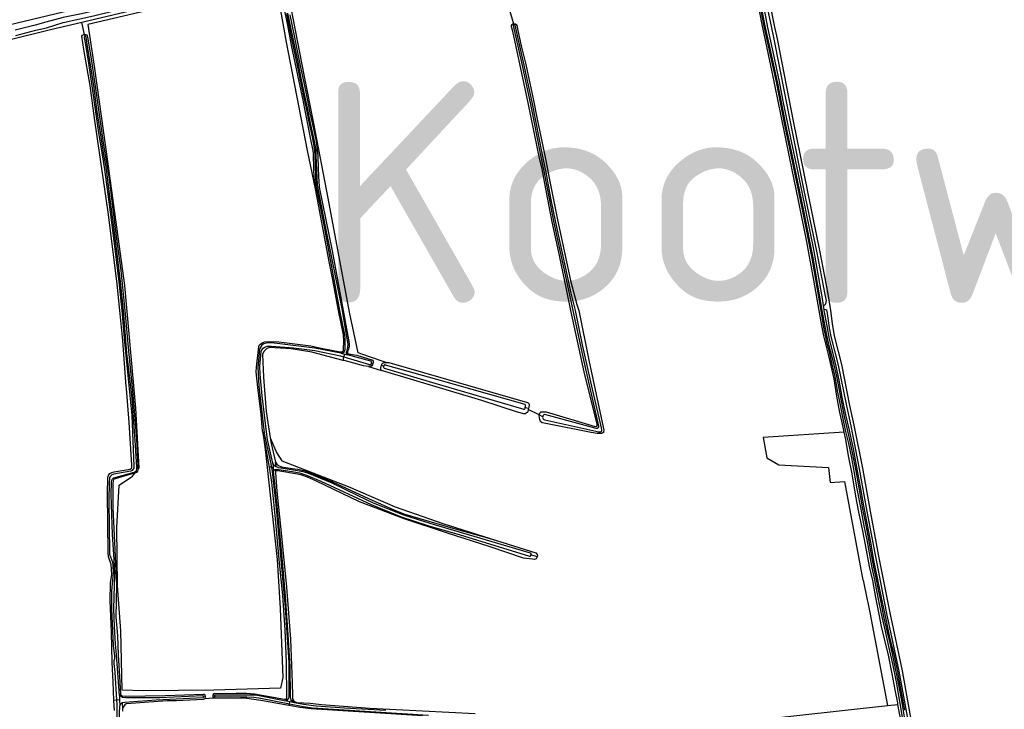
# Model space of a CAD drawing. Header units: metres. Extents: x 174255 to 175175, y 462028 to 462911.
# Tile 180 of 256: x 175044.96 to 175049.41, y 462729.62 to 462732.74. Entities that reach past the tile are written whole.
import ezdxf

# ---------------------------------------------------------------- set-up
doc = ezdxf.new("R2010")
doc.units = ezdxf.units.M
doc.layers.add('N-XX-AL-LIJN_0.20-G', color=7, linetype='Continuous', lineweight=25)
doc.layers.add('N-XX-AL-T40', color=7, linetype='Continuous', lineweight=40)
doc.styles.add('NLCS-ISO-M500-T40', font='NLCS-ISO.ttf', dxfattribs={"height": 2})

# ---------------------------------------------------------------- blocks, each defined once
blk = doc.blocks.new('Situatie')
at = {"lineweight": -3}
for p, q in [((-8.8775, 19.1797), (-8.8576, 19.1125)), ((-10.7981, 19.0642), (-10.8112, 19.1184)), ((-8.8576, 19.1125), (-8.8567, 19.1084)), ((-10.7981, 19.0642), (-10.7962, 19.0555)), ((-7.4571, 17.8361), (-7.4546, 17.8186)), ((-9.6386, 17.6214), (-9.6218, 17.6169)), ((-9.6352, 17.6271), (-9.6265, 17.6247)), ((-9.6292, 17.5888), (-9.6255, 17.6046)), ((-9.6255, 17.6046), (-9.6218, 17.6169)), ((-9.6218, 17.6169), (-9.6097, 17.6137)), ((-9.6076, 17.6202), (-9.6137, 17.6216)), ((-9.5143, 17.561), (-9.4556, 17.5431)), ((-9.5, 17.5764), (-9.494, 17.5743)), ((-9.4553, 17.5669), (-9.4452, 17.5622)), ((-8.8046, 17.3762), (-8.7901, 17.3717)), ((-8.7415, 17.342), (-8.7915, 17.3658)), ((-8.7258, 17.3336), (-8.7415, 17.342)), ((-9.9534, 17.1051), (-9.9616, 17.1057)), ((-9.9534, 17.1051), (-9.9454, 17.1045)), ((-9.9468, 17.1235), (-9.9454, 17.1045)), ((-9.9454, 17.1045), (-9.9442, 17.0879)), ((-9.9323, 17.1073), (-9.9348, 17.1278)), ((-9.9346, 17.0869), (-9.9344, 17.0953)), ((-8.751, 16.7001), (-8.779, 16.7084)), ((-10.6533, 16.0509), (-10.6657, 16.0493)), ((-10.6401, 16.0513), (-10.6533, 16.0509)), ((-10.6401, 16.0513), (-10.6387, 16.0245)), ((-10.6334, 16.0663), (-10.6347, 16.0754)), ((-10.6283, 16.0392), (-10.6265, 16.0113)), ((-10.2534, 16.0685), (-10.2611, 16.0671)), ((-10.213, 16.0594), (-10.2558, 16.0567)), ((-10.2103, 16.0691), (-10.2172, 16.0694)), ((-9.8888, 16.0555), (-9.8782, 16.0543)), ((-9.8704, 16.0429), (-9.8877, 16.0463)), ((-9.8721, 16.0338), (-9.8704, 16.0429)), ((-9.8483, 16.0385), (-9.8704, 16.0429)), ((-9.8641, 16.0512), (-9.8524, 16.0478)), ((-9.8721, 16.0338), (-9.874, 16.0263))]:
    blk.add_line(p, q, dxfattribs=at)
for points in [[(-11.4948, 19.0229), (-10.4034, 19.2865), (-10.3764, 19.2901)], [(-7.7293, 19.2021), (-7.7087, 19.0954), (-7.6855, 18.9851), (-7.6567, 18.8515), (-7.6392, 18.7631), (-7.6071, 18.6021), (-7.5726, 18.4398), (-7.5375, 18.2686), (-7.5013, 18.0906), (-7.4606, 17.8597), (-7.4571, 17.8361), (-7.453, 17.8372), (-7.4454, 17.8441), (-7.4427, 17.8592), (-7.4487, 17.8871), (-7.4866, 18.0833), (-7.5432, 18.3574), (-7.6057, 18.6687), (-7.6784, 19.0427), (-7.6917, 19.1022), (-7.711, 19.1926)], [(-7.6978, 19.1951), (-7.6785, 19.1051), (-7.6651, 19.0453), (-7.5925, 18.6714), (-7.5925, 18.6713), (-7.5299, 18.3602), (-7.5299, 18.3601), (-7.4734, 18.086), (-7.4355, 17.8896), (-7.4244, 17.8142), (-7.4159, 17.7562), (-7.4075, 17.6992), (-7.3743, 17.5698), (-7.3375, 17.3852), (-7.3375, 17.385), (-7.3182, 17.2951), (-7.2792, 17.1011), (-7.245, 16.9064), (-7.245, 16.9062), (-7.2095, 16.7183), (-7.2095, 16.7182), (-7.1563, 16.4458), (-7.0999, 16.1837), (-7.0555, 15.9376)], [(-7.3616, 17.2636), (-7.3669, 17.2869), (-7.3833, 17.3609), (-7.3951, 17.4273), (-7.4075, 17.5047), (-7.4296, 17.6034), (-7.4541, 17.7), (-7.467, 17.7632), (-7.4755, 17.8142), (-7.4989, 17.9527), (-7.5317, 18.1259), (-7.5683, 18.312), (-7.6077, 18.5023), (-7.6473, 18.6961), (-7.6886, 18.8946), (-7.7331, 19.1097), (-7.7693, 19.2985)], [(-7.7466, 19.2092), (-7.7237, 19.0947), (-7.669, 18.8422), (-7.6317, 18.655), (-7.604, 18.5197), (-7.5503, 18.2649), (-7.509, 18.0523), (-7.4683, 17.8142), (-7.4554, 17.7385), (-7.4471, 17.6952), (-7.4419, 17.6711), (-7.4321, 17.6329), (-7.4183, 17.5718), (-7.4051, 17.5151), (-7.3936, 17.4516), (-7.3838, 17.4032), (-7.3701, 17.3324), (-7.3574, 17.2733), (-7.3427, 17.2128), (-7.3298, 17.1479), (-7.3193, 17.0868), (-7.3051, 17.0066), (-7.2876, 16.9151), (-7.2732, 16.8403), (-7.2604, 16.7766), (-7.2497, 16.717), (-7.2375, 16.6502), (-7.2253, 16.5948), (-7.2181, 16.5552), (-7.205, 16.4921), (-7.1918, 16.4273), (-7.1772, 16.3627), (-7.1615, 16.2936), (-7.1436, 16.2144), (-7.1277, 16.1332), (-7.1135, 16.0541), (-7.0994, 15.9729)], [(-7.0896, 15.9745), (-7.1037, 16.0558), (-7.1179, 16.1351), (-7.1339, 16.2165), (-7.1519, 16.2958), (-7.1676, 16.3649), (-7.1822, 16.4294), (-7.1953, 16.4941), (-7.2084, 16.5571), (-7.2156, 16.5968), (-7.2278, 16.6522), (-7.2399, 16.7188), (-7.2507, 16.7785), (-7.2635, 16.8422), (-7.2778, 16.9169), (-7.2927, 17.0048), (-7.3084, 17.089), (-7.3201, 17.1498), (-7.333, 17.2149), (-7.3477, 17.2755), (-7.3604, 17.3343), (-7.3741, 17.4051), (-7.3839, 17.4535), (-7.3954, 17.5171), (-7.4087, 17.5742), (-7.4239, 17.632), (-7.4342, 17.674), (-7.4395, 17.6947), (-7.4481, 17.7426), (-7.4622, 17.8142), (-7.5031, 18.0534), (-7.5444, 18.2661), (-7.5981, 18.5209), (-7.6258, 18.6562), (-7.6631, 18.8434), (-7.7179, 19.0959), (-7.7407, 19.2104)], [(-9.9236, 19.3228), (-9.991, 19.3082), (-10.0135, 19.3075), (-10.027, 19.313), (-10.0273, 19.314), (-10.035, 19.326), (-10.0356, 19.3269), (-10.0357, 19.331), (-10.0732, 19.3249), (-10.0722, 19.3221), (-10.0699, 19.3157), (-10.0723, 19.3087), (-10.0758, 19.3), (-10.0908, 19.289), (-10.1228, 19.2812), (-10.2768, 19.2472), (-10.415, 19.2122), (-10.8112, 19.1184)], [(-10.0748, 19.3213), (-10.0766, 19.3262), (-10.0784, 19.3276), (-10.1295, 19.314), (-10.188, 19.3007), (-10.2752, 19.284), (-10.372, 19.2615), (-10.4578, 19.2444), (-10.5323, 19.2243), (-10.5793, 19.2134), (-10.6695, 19.1916), (-10.8116, 19.1574), (-10.8947, 19.1417), (-10.9731, 19.12), (-11.0214, 19.107), (-11.1124, 19.084)], [(-11.1095, 19.06), (-11.0189, 19.0838), (-10.9699, 19.0951), (-10.8951, 19.1182), (-10.7574, 19.149), (-10.6657, 19.1712), (-10.5764, 19.1947), (-10.498, 19.2128), (-10.4512, 19.2239), (-10.3439, 19.2488), (-10.2741, 19.2666), (-10.1849, 19.286), (-10.1259, 19.2995), (-10.0745, 19.3131), (-10.073, 19.3147), (-10.073, 19.3165), (-10.0748, 19.3213)], [(-9.7542, 18.3652), (-9.7895, 18.5389), (-9.8845, 19.0302), (-9.9333, 19.3017), (-9.9605, 19.3044), (-10.2835, 19.2365), (-10.5061, 19.1741), (-10.783, 19.109), (-10.7531, 18.9108), (-10.6934, 18.4792), (-10.6174, 17.9281), (-10.5685, 17.3717), (-10.5522, 17.1029), (-10.5569, 17.097)], [(-9.7542, 18.3652), (-9.7594, 18.4169), (-9.7608, 18.4554), (-9.7627, 18.5239), (-9.7645, 18.5385), (-9.7716, 18.5737), (-9.7837, 18.6351), (-9.811, 18.774), (-9.8273, 18.8515), (-9.8617, 19.0166), (-9.8795, 19.1059), (-9.8971, 19.1927), (-9.9087, 19.2466), (-9.9096, 19.2543), (-9.9084, 19.2596), (-9.9061, 19.261), (-9.9031, 19.2611)], [(-9.6097, 17.6137), (-9.6118, 17.6153), (-9.6125, 17.6165), (-9.6135, 17.6189), (-9.6137, 17.6216), (-9.6137, 17.6245), (-9.6134, 17.6268), (-9.6127, 17.629), (-9.6092, 17.6399), (-9.6074, 17.6485), (-9.6061, 17.6623), (-9.613, 17.7052), (-9.6321, 17.8142), (-9.7082, 18.1955), (-9.7452, 18.3817), (-9.7504, 18.5158), (-9.7511, 18.5407), (-9.7624, 18.6024), (-9.7761, 18.6632), (-9.7893, 18.7323), (-9.8032, 18.7946), (-9.8197, 18.8742), (-9.8327, 18.94), (-9.8581, 19.06), (-9.8785, 19.1609)], [(-9.8853, 19.1595), (-9.8649, 19.0586), (-9.8395, 18.9386), (-9.8265, 18.8728), (-9.81, 18.7931), (-9.7962, 18.7309), (-9.7829, 18.6618), (-9.7692, 18.601), (-9.7581, 18.54), (-9.7574, 18.5156), (-9.7522, 18.3809), (-9.715, 18.1941), (-9.6447, 17.8142), (-9.6231, 17.7044), (-9.6211, 17.6882), (-9.6207, 17.6421), (-9.621, 17.6372), (-9.6242, 17.6295), (-9.6265, 17.6247), (-9.6278, 17.6235), (-9.6306, 17.6224), (-9.6328, 17.6217), (-9.6386, 17.6214)], [(-9.4335, 17.5799), (-9.5139, 17.6069), (-9.5605, 17.6231), (-9.5995, 17.8073), (-9.697, 18.3228), (-9.762, 18.6608), (-9.8053, 18.8818), (-9.8746, 19.2403), (-9.879, 19.2636), (-9.8945, 19.2604)], [(-9.8694, 19.1537), (-9.8508, 19.0575), (-9.8351, 18.9831), (-9.8197, 18.908), (-9.8066, 18.8476), (-9.7911, 18.773), (-9.7787, 18.709), (-9.7631, 18.637), (-9.7511, 18.5794), (-9.7455, 18.5419), (-9.7438, 18.5149), (-9.7412, 18.4559), (-9.7389, 18.3945), (-9.7376, 18.38), (-9.7365, 18.373), (-9.7064, 18.2251), (-9.6779, 18.0855), (-9.6506, 17.9365), (-9.6282, 17.8142), (-9.6013, 17.6647), (-9.6017, 17.6524), (-9.6041, 17.6395), (-9.6073, 17.632), (-9.6085, 17.6273), (-9.6088, 17.6243), (-9.6088, 17.623), (-9.6086, 17.6218), (-9.6076, 17.6202), (-9.5968, 17.617), (-9.5668, 17.6122), (-9.4943, 17.5895), (-9.4923, 17.5858), (-9.4923, 17.5798), (-9.494, 17.5743), (-9.4956, 17.5688), (-9.4992, 17.5643), (-9.5036, 17.5617), (-9.5143, 17.561)], [(-10.8112, 19.1184), (-10.952, 19.085), (-11.52, 18.9454), (-11.8392, 18.8697)], [(-8.7415, 17.342), (-8.7412, 17.3454), (-8.7382, 17.3523), (-8.7337, 17.3562), (-8.7103, 17.3553), (-8.4882, 17.289), (-8.4806, 17.2912), (-8.4794, 17.2952), (-8.4803, 17.3003), (-8.5381, 17.5374), (-8.5987, 17.8142), (-8.6181, 17.9111), (-8.6493, 18.0642), (-8.683, 18.2154), (-8.7109, 18.3577), (-8.7294, 18.4625), (-8.7394, 18.4961), (-8.7914, 18.755), (-8.8618, 19.08), (-8.8675, 19.0994), (-8.8671, 19.1051), (-8.8647, 19.1089), (-8.8605, 19.112), (-8.8576, 19.1125)], [(-8.7258, 17.3336), (-8.7263, 17.3305), (-8.7245, 17.3246), (-8.7211, 17.3211), (-8.7156, 17.3194), (-8.4864, 17.2681), (-8.473, 17.2658), (-8.464, 17.2658), (-8.46, 17.2672), (-8.4582, 17.2711), (-8.458, 17.2741), (-8.46, 17.2838), (-8.5, 17.458), (-8.5455, 17.6588), (-8.577, 17.8142), (-8.5972, 17.893), (-8.6228, 18.0123), (-8.6466, 18.1232), (-8.668, 18.2202), (-8.6886, 18.3239), (-8.7101, 18.4403), (-8.7283, 18.5274), (-8.7555, 18.6656), (-8.7743, 18.7573), (-8.8136, 18.9392), (-8.8506, 19.1063), (-8.8507, 19.1065), (-8.8512, 19.1072), (-8.8518, 19.1078), (-8.8526, 19.1083), (-8.8534, 19.1086), (-8.8542, 19.1088), (-8.8551, 19.1088), (-8.8559, 19.1087), (-8.8567, 19.1084), (-8.8575, 19.108), (-8.8581, 19.1074), (-8.8586, 19.1068), (-8.859, 19.106), (-8.8593, 19.1052), (-8.8594, 19.1043), (-8.8224, 18.9373), (-8.7831, 18.7554), (-8.7643, 18.6638), (-8.7372, 18.5256), (-8.719, 18.4386), (-8.6975, 18.3222), (-8.6768, 18.2184), (-8.6554, 18.1213), (-8.6316, 18.0104), (-8.606, 17.8909), (-8.589, 17.8142), (-8.5367, 17.5707), (-8.4732, 17.2912), (-8.4737, 17.2872), (-8.4762, 17.2833), (-8.4797, 17.2811), (-8.4846, 17.2804), (-8.7156, 17.3435), (-8.7205, 17.3427), (-8.7235, 17.3391), (-8.7253, 17.3366), (-8.7258, 17.3336)], [(-8.8576, 19.1125), (-8.8547, 19.113), (-8.8486, 19.1122), (-8.8464, 19.1099), (-8.8437, 19.1047), (-8.8392, 19.0826), (-8.8231, 19.0129), (-8.803, 18.9286), (-8.7692, 18.7726), (-8.7514, 18.6816), (-8.7138, 18.5014), (-8.6946, 18.4059), (-8.6592, 18.2244), (-8.6426, 18.1488), (-8.6142, 18.0141), (-8.6001, 17.9508), (-8.5711, 17.8419), (-8.5624, 17.8142), (-8.5175, 17.59), (-8.4666, 17.3498), (-8.4501, 17.2724), (-8.4503, 17.2672), (-8.4516, 17.263), (-8.4555, 17.2589), (-8.4605, 17.2577), (-8.4681, 17.2572), (-8.4789, 17.258), (-8.5073, 17.2628), (-8.7122, 17.3032), (-8.7284, 17.3064), (-8.7366, 17.3126), (-8.7395, 17.3207), (-8.7417, 17.3385), (-8.7415, 17.342)], [(-10.6636, 16.0031), (-10.6657, 16.0493), (-10.6696, 16.1339), (-10.6698, 16.1612), (-10.6738, 16.2228), (-10.6762, 16.3578), (-10.6829, 16.4996), (-10.6809, 16.5813), (-10.6757, 16.6199), (-10.676, 16.6436), (-10.6779, 16.6647), (-10.6894, 16.7001), (-10.6915, 16.719), (-10.695, 16.9882), (-10.6926, 17.055), (-10.6899, 17.0691), (-10.6842, 17.0768), (-10.6747, 17.0809), (-10.6644, 17.0838), (-10.5915, 17.096), (-10.5861, 17.1001), (-10.5843, 17.1043), (-10.5839, 17.1163), (-10.5968, 17.3077), (-10.6093, 17.4614), (-10.6098, 17.4708), (-10.6257, 17.6793), (-10.6391, 17.8142), (-10.6511, 17.9344), (-10.6902, 18.2497), (-10.7537, 18.6847), (-10.7738, 18.8339), (-10.8014, 18.9959), (-10.81, 19.0562), (-10.8074, 19.0617), (-10.8019, 19.064), (-10.7981, 19.0642)], [(-10.7981, 19.0642), (-10.7943, 19.0644), (-10.7893, 19.0624), (-10.7863, 19.0579), (-10.7841, 19.0446), (-10.7674, 18.944), (-10.7463, 18.7989), (-10.7128, 18.5631), (-10.6892, 18.4214), (-10.6548, 18.1504), (-10.6345, 17.9961), (-10.6158, 17.8142), (-10.599, 17.6306), (-10.5812, 17.451), (-10.5631, 17.2319), (-10.5571, 17.1131), (-10.5569, 17.097)], [(-10.6411, 16.072), (-10.651, 16.2143), (-10.6558, 16.2734), (-10.6592, 16.3039), (-10.6623, 16.3837), (-10.6653, 16.4638), (-10.6629, 16.5715), (-10.6621, 16.6238), (-10.6649, 16.6877), (-10.6721, 16.7999), (-10.6786, 16.9815), (-10.6768, 17.0373), (-10.6754, 17.0459), (-10.6727, 17.0522), (-10.6668, 17.0567), (-10.656, 17.0598), (-10.5736, 17.082), (-10.5675, 17.0857), (-10.5656, 17.0877), (-10.5633, 17.0918), (-10.5624, 17.098), (-10.5625, 17.106), (-10.5678, 17.2033), (-10.5829, 17.4176), (-10.6068, 17.6217), (-10.6228, 17.8142), (-10.6355, 17.9449), (-10.6523, 18.0832), (-10.6708, 18.2263), (-10.6852, 18.3419), (-10.6999, 18.4541), (-10.7127, 18.5291), (-10.7268, 18.6197), (-10.7427, 18.7252), (-10.7557, 18.8229), (-10.7726, 18.9362), (-10.7865, 19.0198), (-10.7918, 19.0522), (-10.7919, 19.0527), (-10.7922, 19.0534), (-10.7926, 19.0541), (-10.7932, 19.0546), (-10.7938, 19.0551), (-10.7946, 19.0554), (-10.7954, 19.0555), (-10.7962, 19.0555), (-10.7969, 19.0553), (-10.7977, 19.055), (-10.7983, 19.0546), (-10.7989, 19.054), (-10.7993, 19.0533), (-10.7996, 19.0525), (-10.7997, 19.0518), (-10.7997, 19.051), (-10.7944, 19.0185), (-10.7805, 18.935), (-10.7636, 18.8218), (-10.7506, 18.7241), (-10.7347, 18.6184), (-10.7206, 18.5278), (-10.7078, 18.4529), (-10.6932, 18.3409), (-10.6787, 18.2253), (-10.6602, 18.0822), (-10.6434, 17.9439), (-10.6302, 17.8142), (-10.6183, 17.6711), (-10.5852, 17.3388), (-10.5755, 17.11), (-10.5761, 17.1009), (-10.58, 17.0946), (-10.5835, 17.0906), (-10.5884, 17.0874), (-10.666, 17.0735), (-10.6743, 17.0706), (-10.6812, 17.0652), (-10.6856, 17.0587), (-10.6861, 17.0532), (-10.6866, 17.0372), (-10.6882, 16.9519), (-10.6856, 16.722), (-10.6851, 16.7113), (-10.6725, 16.6759), (-10.6702, 16.6621), (-10.6696, 16.6248), (-10.6719, 16.5956), (-10.6762, 16.5436), (-10.6761, 16.4642), (-10.669, 16.2959), (-10.6656, 16.2744), (-10.6632, 16.2509), (-10.6632, 16.2369), (-10.6654, 16.228), (-10.6657, 16.2158), (-10.662, 16.1765), (-10.6533, 16.0509)], [(-9.9926, 17.2655), (-9.9933, 17.269), (-10, 17.3443), (-10.015, 17.4663), (-10.0218, 17.5374), (-10.0213, 17.5578), (-10.0106, 17.6518), (-10.0068, 17.6596), (-9.9943, 17.6689), (-9.984, 17.6724), (-9.9596, 17.675), (-9.9196, 17.6721), (-9.7745, 17.6542), (-9.736, 17.646), (-9.6428, 17.6273), (-9.6352, 17.6271), (-9.6334, 17.6277), (-9.6312, 17.6292), (-9.6294, 17.6308), (-9.6277, 17.6335), (-9.6271, 17.6355), (-9.6268, 17.6376), (-9.6262, 17.6762), (-9.6266, 17.7043), (-9.6498, 17.8142), (-9.6753, 17.9538), (-9.6917, 18.0367), (-9.7542, 18.3651), (-9.7542, 18.3652)], [(-7.0687, 15.935), (-7.1131, 16.1813), (-7.1694, 16.443), (-7.2227, 16.7158), (-7.2582, 16.9039), (-7.2923, 17.0984), (-7.3313, 17.2923), (-7.3506, 17.3824), (-7.3874, 17.5672), (-7.4208, 17.6973), (-7.4279, 17.7365), (-7.4396, 17.8111), (-7.4413, 17.8149), (-7.4445, 17.8171), (-7.4508, 17.8184), (-7.4546, 17.8186), (-7.454, 17.8142), (-7.4406, 17.7448), (-7.4308, 17.6845), (-7.414, 17.6193), (-7.3996, 17.5632), (-7.386, 17.4989), (-7.3724, 17.4229), (-7.3559, 17.3428), (-7.3396, 17.2727), (-7.322, 17.188), (-7.3031, 17.0884), (-7.2893, 17.0156), (-7.2749, 16.9302), (-7.2593, 16.852), (-7.243, 16.7653), (-7.2274, 16.6757), (-7.2098, 16.5896), (-7.1941, 16.5084), (-7.1755, 16.4241), (-7.1567, 16.3347), (-7.1383, 16.259), (-7.1215, 16.1783), (-7.1055, 16.0938), (-7.0897, 16.0046)], [(-9.6386, 17.6214), (-9.7575, 17.6434), (-9.9277, 17.6658), (-9.9538, 17.6685), (-9.9758, 17.6669), (-9.9876, 17.6644), (-9.9967, 17.6575), (-10.0042, 17.6458), (-10.0074, 17.6381), (-10.0147, 17.5563), (-10.0136, 17.5307), (-10.0095, 17.4727), (-9.9928, 17.3276), (-9.9839, 17.248), (-9.962, 17.1491), (-9.9534, 17.1051)], [(-9.9468, 17.1235), (-9.9709, 17.23), (-9.9745, 17.2538), (-9.9949, 17.4284), (-10.0042, 17.5267), (-10.0054, 17.563), (-9.9998, 17.6285), (-9.9963, 17.6359), (-9.9899, 17.6443), (-9.9833, 17.6486), (-9.9723, 17.6538), (-9.966, 17.6538), (-9.9522, 17.6538), (-9.8527, 17.6463), (-9.7573, 17.6335), (-9.6401, 17.6089), (-9.6255, 17.6046)], [(-9.5143, 17.561), (-9.5371, 17.5635), (-9.6244, 17.5875), (-9.6292, 17.5888), (-9.7696, 17.6258), (-9.8643, 17.6405), (-9.9617, 17.6471), (-9.9749, 17.6418), (-9.9875, 17.6293), (-9.9929, 17.616), (-9.9891, 17.5125), (-9.9776, 17.3577), (-9.9586, 17.2384)], [(-9.6255, 17.6046), (-9.5098, 17.5707), (-9.5046, 17.5697), (-9.5026, 17.5704), (-9.5015, 17.5717), (-9.5009, 17.5734), (-9.5, 17.5764), (-9.4997, 17.5786), (-9.4997, 17.5807), (-9.5006, 17.5827), (-9.502, 17.5845), (-9.5039, 17.5852), (-9.6097, 17.6137)], [(-9.4556, 17.5431), (-9.4581, 17.5476), (-9.4576, 17.5563), (-9.4567, 17.5618), (-9.4553, 17.5669), (-9.4507, 17.5755), (-9.4469, 17.578), (-9.4358, 17.5799), (-9.4335, 17.5799)], [(-8.8046, 17.3762), (-8.8037, 17.3805), (-8.8037, 17.3854), (-8.8059, 17.3883), (-9.2051, 17.5017), (-9.4378, 17.5672), (-9.4391, 17.5679), (-9.4417, 17.5683), (-9.4435, 17.567), (-9.4447, 17.5641), (-9.4452, 17.5622), (-9.4457, 17.5604), (-9.4457, 17.5574), (-9.4453, 17.5547), (-9.4437, 17.5532), (-9.2136, 17.4854), (-8.8107, 17.3676), (-8.8089, 17.3679), (-8.8071, 17.3691), (-8.8056, 17.3719), (-8.8046, 17.3762)], [(-9.4335, 17.5799), (-9.4226, 17.5799), (-8.7948, 17.3985), (-8.7911, 17.3969), (-8.7891, 17.394), (-8.7878, 17.3907), (-8.7876, 17.3866), (-8.7892, 17.3755), (-8.7901, 17.3717), (-8.7915, 17.3658)], [(-8.7915, 17.3658), (-8.7937, 17.3561), (-8.7962, 17.3523), (-8.8006, 17.3493), (-8.8055, 17.3473), (-8.8121, 17.347), (-8.8402, 17.3544), (-9.001, 17.4078), (-9.4556, 17.5431)], [(-9.9926, 17.2655), (-9.9795, 17.1735), (-9.9659, 17.0486), (-9.9279, 16.6876), (-9.9143, 16.465), (-9.9008, 16.1528), (-9.9116, 16.104), (-10.2129, 16.0958), (-10.5332, 16.0931), (-10.6282, 16.0958), (-10.6337, 16.3646), (-10.65, 16.5682), (-10.6527, 16.8315), (-10.6418, 17.0242), (-10.5821, 17.0649), (-10.5713, 17.0786)], [(-10.213, 16.0594), (-10.2139, 16.0602), (-10.2145, 16.0612), (-10.2167, 16.0659), (-10.2171, 16.0681), (-10.2172, 16.0694), (-10.2173, 16.0708), (-10.2171, 16.0734), (-10.2159, 16.0774), (-10.2151, 16.079), (-10.2137, 16.0805), (-10.2115, 16.0812), (-10.1126, 16.0823), (-10.0662, 16.0824), (-10.0295, 16.0796), (-9.8936, 16.0556), (-9.8888, 16.0555), (-9.8851, 16.058), (-9.8837, 16.0612), (-9.8848, 16.2209), (-9.8912, 16.3681), (-9.9014, 16.524), (-9.9161, 16.6722), (-9.9349, 16.8712), (-9.9519, 17.0373), (-9.9616, 17.1055), (-9.9616, 17.1057), (-9.9786, 17.196), (-9.9926, 17.2655)], [(-9.9586, 17.2384), (-9.93, 17.1717), (-9.9066, 17.1338), (-9.6053, 17.0182), (-9.3937, 16.9256), (-9.177, 16.851), (-8.9353, 16.7727)], [(-9.9586, 17.2384), (-9.9544, 17.2122), (-9.9348, 17.1278), (-9.9286, 17.1189), (-9.921, 17.1122), (-9.9082, 17.1065), (-9.8593, 17.0992), (-9.8333, 17.0969), (-9.7998, 17.0888), (-9.677, 17.039), (-9.5147, 16.9636), (-9.3995, 16.9121), (-9.3497, 16.8924), (-9.1318, 16.8288), (-8.9796, 16.7865), (-8.9353, 16.7727)], [(-7.3616, 17.2636), (-7.7292, 17.2399), (-7.712, 17.1481), (-7.6576, 17.1161), (-7.4332, 17.1032), (-7.4252, 17.0356), (-7.3612, 17.0402), (-7.2774, 16.5938), (-7.2759, 16.5935), (-7.258, 16.504), (-7.2549, 16.4925), (-7.2469, 16.448), (-7.1665, 16.0262)], [(-7.1665, 16.0262), (-7.1188, 16.0314), (-7.1201, 16.039), (-7.1315, 16.0977), (-7.1449, 16.1693), (-7.1613, 16.2535), (-7.1794, 16.3275), (-7.1929, 16.3846), (-7.2039, 16.4399), (-7.2187, 16.5157), (-7.2333, 16.5921), (-7.247, 16.6557), (-7.2651, 16.7541), (-7.2781, 16.8172), (-7.2968, 16.9097), (-7.3113, 16.9827), (-7.3266, 17.075), (-7.3422, 17.1562), (-7.3541, 17.2306), (-7.3616, 17.2636)], [(-9.9534, 17.1051), (-9.9496, 17.0855), (-9.933, 16.9359), (-9.9164, 16.754), (-9.8904, 16.4695), (-9.875, 16.2209), (-9.8749, 16.0673), (-9.8766, 16.0584), (-9.8782, 16.0543), (-9.8814, 16.051), (-9.8877, 16.0463)], [(-9.9442, 17.0879), (-9.9435, 17.091), (-9.9429, 17.0922), (-9.9419, 17.0931), (-9.9375, 17.0948), (-9.9344, 17.0953), (-9.9313, 17.0958), (-9.9192, 17.0951), (-9.8588, 17.0857), (-9.8265, 17.079), (-9.7941, 17.0698), (-9.7303, 17.0418), (-9.5015, 16.9363), (-9.3655, 16.881), (-9.2412, 16.84), (-9.0999, 16.7987), (-8.8889, 16.7342), (-8.7856, 16.7024), (-8.7843, 16.7024), (-8.7822, 16.7026), (-8.7804, 16.7042), (-8.7793, 16.7066), (-8.779, 16.7084), (-8.7787, 16.7103), (-8.7788, 16.7137), (-8.7812, 16.716), (-9.2352, 16.8505), (-9.3541, 16.8873), (-9.4916, 16.9418), (-9.5607, 16.9755), (-9.678, 17.0323), (-9.789, 17.0777), (-9.809, 17.0837), (-9.8538, 17.0921), (-9.9101, 17.1001), (-9.9205, 17.1029), (-9.9308, 17.1063), (-9.9323, 17.1073), (-9.9389, 17.1116), (-9.9468, 17.1235)], [(-10.5713, 17.0786), (-10.5744, 17.0776), (-10.6601, 17.0525), (-10.6669, 17.0488), (-10.6697, 17.0439), (-10.6711, 17.0314), (-10.6709, 16.9219), (-10.663, 16.7638), (-10.6546, 16.5704), (-10.6562, 16.4276), (-10.65, 16.342), (-10.6462, 16.2539), (-10.6422, 16.1835), (-10.6358, 16.079), (-10.6353, 16.0768), (-10.6347, 16.0754), (-10.6336, 16.0738), (-10.6328, 16.0724), (-10.6314, 16.071), (-10.6289, 16.0702), (-10.6134, 16.0689), (-10.4316, 16.071), (-10.2602, 16.0776), (-10.2578, 16.0771), (-10.2563, 16.0764), (-10.2548, 16.0747), (-10.2534, 16.0685), (-10.2534, 16.0629), (-10.2537, 16.0608), (-10.2548, 16.0587), (-10.2558, 16.0567)], [(-10.5569, 17.097), (-10.5569, 17.0926), (-10.5587, 17.0867), (-10.5634, 17.0814), (-10.5713, 17.0786)], [(-9.8483, 16.0385), (-9.8602, 16.0454), (-9.8633, 16.048), (-9.8641, 16.0512), (-9.8653, 16.0554), (-9.8667, 16.0656), (-9.8681, 16.2029), (-9.8769, 16.3465), (-9.8891, 16.5217), (-9.9054, 16.7125), (-9.9237, 16.8986), (-9.9442, 17.0879)], [(-8.9353, 16.7727), (-8.7571, 16.7171), (-8.7504, 16.7101), (-8.7499, 16.7034), (-8.7522, 16.6968), (-8.7562, 16.6906), (-8.7628, 16.6877), (-8.7722, 16.6887), (-8.8127, 16.6935), (-8.963, 16.7447), (-9.1609, 16.8076), (-9.3487, 16.8693), (-9.5548, 16.9489), (-9.7498, 17.0419), (-9.79, 17.0601), (-9.8151, 17.069), (-9.8354, 17.0743), (-9.9238, 17.0889), (-9.9272, 17.0894), (-9.9299, 17.0893), (-9.9318, 17.0888), (-9.9332, 17.0882), (-9.9346, 17.0869), (-9.9352, 17.0858), (-9.935, 17.0795), (-9.9294, 16.996), (-9.9087, 16.8074), (-9.8856, 16.5625), (-9.8666, 16.327), (-9.8591, 16.1302), (-9.8578, 16.0679), (-9.8573, 16.0584), (-9.8524, 16.0478), (-9.848, 16.0443), (-9.8377, 16.0402), (-9.7778, 16.0363), (-9.726, 16.0304), (-9.5074, 16.0136), (-9.031, 15.9907)], [(-7.7822, 15.9583), (-7.1665, 16.0262)], [(-10.6533, 16.0509), (-10.652, 16.0312), (-10.6506, 15.8794), (-10.6501, 15.7282), (-10.6504, 15.5556), (-10.6404, 15.3931), (-10.6392, 15.3717), (-10.632, 15.3414)], [(-10.6387, 16.0245), (-10.6347, 16.0338), (-10.6283, 16.0392), (-10.6155, 16.0414), (-10.5971, 16.0424), (-10.4739, 16.0519), (-10.2627, 16.0621), (-10.2615, 16.0632), (-10.261, 16.0644), (-10.261, 16.066), (-10.2611, 16.0671), (-10.2612, 16.0681), (-10.2614, 16.0695), (-10.2623, 16.0702), (-10.2631, 16.0704), (-10.2639, 16.0705), (-10.4584, 16.0613), (-10.6118, 16.0606), (-10.6266, 16.0628), (-10.6314, 16.0648), (-10.6334, 16.0663), (-10.6363, 16.0684), (-10.6411, 16.072)], [(-10.6411, 16.072), (-10.641, 16.0701), (-10.6401, 16.0513)], [(-10.2558, 16.0567), (-10.2566, 16.0553), (-10.2575, 16.0546), (-10.2617, 16.054), (-10.3819, 16.0474), (-10.4239, 16.0476), (-10.6102, 16.0331), (-10.6159, 16.0294), (-10.6196, 16.0253), (-10.6236, 16.0182), (-10.6265, 16.0113), (-10.6273, 16.0011)], [(-9.269, 15.9798), (-9.7736, 16.0105), (-9.8244, 16.0175), (-9.874, 16.0263), (-10.0013, 16.0486), (-10.0639, 16.0573), (-10.2118, 16.0588), (-10.213, 16.0594)], [(-9.8877, 16.0463), (-9.8886, 16.0465), (-10.0236, 16.0727), (-10.0476, 16.0738), (-10.2079, 16.0736), (-10.2091, 16.0733), (-10.2099, 16.0723), (-10.2103, 16.0703), (-10.2103, 16.0691), (-10.2102, 16.0679), (-10.2099, 16.0662), (-10.2093, 16.0655), (-10.2085, 16.0652), (-10.2074, 16.065), (-10.137, 16.0673), (-10.093, 16.0662), (-10.0641, 16.0657), (-10.0329, 16.0641), (-10.0103, 16.0605), (-9.8721, 16.0338)], [(-9.8721, 16.0338), (-9.8098, 16.0218), (-9.7672, 16.0163), (-9.2429, 15.9824)], [(-9.4361, 16.0029), (-9.6219, 16.0136), (-9.7507, 16.0236), (-9.8079, 16.0306), (-9.8483, 16.0385)], [(-10.5886, 15.3065), (-10.5951, 15.308), (-10.5991, 15.31), (-10.6037, 15.3144), (-10.6174, 15.3359), (-10.6237, 15.3543), (-10.6293, 15.3785), (-10.6316, 15.3946), (-10.6411, 15.55), (-10.6415, 15.7139), (-10.6419, 15.9557), (-10.6387, 16.0245)], [(-6.9548, 15.2264), (-6.9621, 15.2544), (-6.9703, 15.2874), (-6.9804, 15.333), (-6.9901, 15.3888), (-6.9997, 15.4505), (-7.0074, 15.4978), (-7.0231, 15.5625), (-7.0377, 15.6187), (-7.0504, 15.6772), (-7.0654, 15.7578), (-7.0771, 15.8256), (-7.0938, 15.902), (-7.1, 15.931), (-7.1063, 15.96), (-7.1188, 16.0314)]]:
    blk.add_lwpolyline(points, dxfattribs=at)

msp = doc.modelspace()

# ---------------------------------------------------------------- block references
at = {"layer": 'N-XX-AL-LIJN_0.20-G'}
msp.add_blockref('Situatie', (175056.047, 462713.6112), dxfattribs=at)

# ---------------------------------------------------------------- texts
at = {"layer": 'N-XX-AL-T40', "style": 'NLCS-ISO-M500-T40'}
msp.add_text('Kootwijkerbroek', height=1, dxfattribs=at).set_placement((175046.2937, 462731.4607))

doc.saveas('drawing.dxf')
